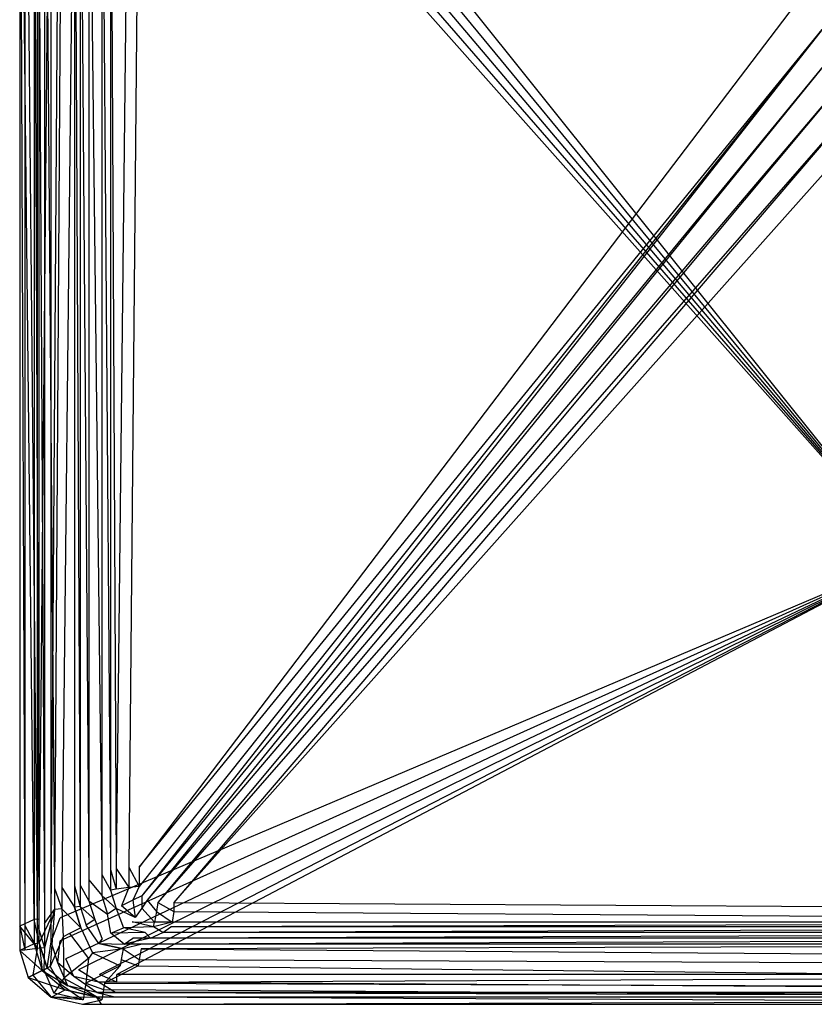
# Model space of a CAD drawing. Extents: x 0 to 0.595, y -0.5 to 0.
# Tile 1 of 12: x 0 to 0.266, y -0.5 to -0.17. Entities that reach past the tile are written whole.
import ezdxf

# ---------------------------------------------------------------- set-up
doc = ezdxf.new("R2010")
doc.units = 0
doc.layers.add('L0_BECKEN_N_632210__0___REPLACE', color=7, linetype='CONTINUOUS')

msp = doc.modelspace()

# ---------------------------------------------------------------- linework, layer by layer
at = {"layer": 'L0_BECKEN_N_632210__0___REPLACE', "color": 8}
for points, invisible_edges in [([(0.298806, -0.350042), (0.015442, -0.015347), (0.019741, -0.011666), (0.298806, -0.350042)], 14), ([(0.298806, -0.350042), (0.019741, -0.011666), (0.026766, -0.010055), (0.298806, -0.350042)], 14), ([(0.298806, -0.350042), (0.026766, -0.010055), (0.033893, -0.010055), (0.298806, -0.350042)], 14), ([(0.563719, -0.010055), (0.298806, -0.350042), (0.033893, -0.010055), (0.563719, -0.010055)], 14), ([(0.298806, -0.350042), (0.013559, -0.021362), (0.015442, -0.015347), (0.298806, -0.350042)], 14), ([(0.298806, -0.350042), (0.013559, -0.028644), (0.013559, -0.021362), (0.298806, -0.350042)], 14), ([(0, -0.025717, 0.189108), (0.004799, -0.471595, 0.010887), (0, -0.473802, 0.189108), (0, -0.025717, 0.189108)], 13), ([(0.004799, -0.471595, 0.010887), (0, -0.025717, 0.189108), (0.004799, -0.028014, 0.010887), (0.004799, -0.471595, 0.010887)], 14), ([(0, -0.473802, 0.194995), (0, -0.025717, 0.189108), (0, -0.473802, 0.189108), (0, -0.473802, 0.194995)], 13), ([(0, -0.025717, 0.189108), (0, -0.473802, 0.194995), (0, -0.025717, 0.194995), (0, -0.025717, 0.189108)], 14), ([(0.001731, -0.473614, 0.198531), (0, -0.025717, 0.194995), (0, -0.473802, 0.194995), (0.001731, -0.473614, 0.198531)], 13), ([(0, -0.025717, 0.194995), (0.001731, -0.473614, 0.198531), (0.001731, -0.025906, 0.198531), (0, -0.025717, 0.194995)], 14), ([(0.00584, -0.473167, 0.199995), (0.001731, -0.025906, 0.198531), (0.001731, -0.473614, 0.198531), (0.00584, -0.473167, 0.199995)], 13), ([(0.001731, -0.025906, 0.198531), (0.00584, -0.473167, 0.199995), (0.00584, -0.026354, 0.199995), (0.001731, -0.025906, 0.198531)], 14), ([(0.008294, -0.4729, 0.199995), (0.00584, -0.026354, 0.199995), (0.00584, -0.473167, 0.199995), (0.008294, -0.4729, 0.199995)], 13), ([(0.00584, -0.026354, 0.199995), (0.008294, -0.4729, 0.199995), (0.008294, -0.026621, 0.199995), (0.00584, -0.026354, 0.199995)], 14), ([(0.004799, -0.471595, 0.010887), (0.004799, -0.028014, 0.005), (0.004799, -0.471595, 0.005), (0.004799, -0.471595, 0.010887)], 13), ([(0.004799, -0.028014, 0.005), (0.004799, -0.471595, 0.010887), (0.004799, -0.028014, 0.010887), (0.004799, -0.028014, 0.005)], 14), ([(0.004799, -0.028014, 0.005), (0.006513, -0.471408, 0.001464), (0.004799, -0.471595, 0.005), (0.004799, -0.028014, 0.005)], 13), ([(0.006513, -0.471408, 0.001464), (0.004799, -0.028014, 0.005), (0.006513, -0.028201, 0.001464), (0.006513, -0.471408, 0.001464)], 14), ([(0.010581, -0.028644), (0.006513, -0.471408, 0.001464), (0.006513, -0.028201, 0.001464), (0.010581, -0.028644)], 13), ([(0.006513, -0.471408, 0.001464), (0.010581, -0.028644), (0.010581, -0.470966), (0.006513, -0.471408, 0.001464)], 14), ([(0.011706, -0.461084, 0.199995), (0.008294, -0.026621, 0.199995), (0.008294, -0.4729, 0.199995), (0.011706, -0.461084, 0.199995)], 13), ([(0.008294, -0.026621, 0.199995), (0.011706, -0.461084, 0.199995), (0.011706, -0.068495, 0.199995), (0.008294, -0.026621, 0.199995)], 14), ([(0.013559, -0.028644), (0.010581, -0.470966), (0.010581, -0.028644), (0.013559, -0.028644)], 13), ([(0.010581, -0.470966), (0.013559, -0.028644), (0.013559, -0.470966), (0.010581, -0.470966)], 14), ([(0.298806, -0.350042), (0.013559, -0.470966), (0.013559, -0.028644), (0.298806, -0.350042)], 14), ([(0.011706, -0.461084, 0.199995), (0.01416, -0.068762, 0.199995), (0.011706, -0.068495, 0.199995), (0.011706, -0.461084, 0.199995)], 13), ([(0.01416, -0.068762, 0.199995), (0.011706, -0.461084, 0.199995), (0.01416, -0.460817, 0.199995), (0.01416, -0.068762, 0.199995)], 14), ([(0.01416, -0.460817, 0.199995), (0.018342, -0.069282, 0.198532), (0.01416, -0.068762, 0.199995), (0.01416, -0.460817, 0.199995)], 13), ([(0.018342, -0.069282, 0.198532), (0.01416, -0.460817, 0.199995), (0.018342, -0.460299, 0.198532), (0.018342, -0.069282, 0.198532)], 14), ([(0.020261, -0.460026, 0.195001), (0.018342, -0.069282, 0.198532), (0.018342, -0.460299, 0.198532), (0.020261, -0.460026, 0.195001)], 13), ([(0.018342, -0.069282, 0.198532), (0.020261, -0.460026, 0.195001), (0.020261, -0.069555, 0.195001), (0.018342, -0.069282, 0.198532)], 14), ([(0.023227, -0.458259, 0.190824), (0.020261, -0.069555, 0.195001), (0.020261, -0.460026, 0.195001), (0.023227, -0.458259, 0.190824)], 13), ([(0.020261, -0.069555, 0.195001), (0.023227, -0.458259, 0.190824), (0.023227, -0.071326, 0.190824), (0.020261, -0.069555, 0.195001)], 14), ([(0.027499, -0.456533, 0.029249), (0.023227, -0.071326, 0.190824), (0.023227, -0.458259, 0.190824), (0.027499, -0.456533, 0.029249)], 13), ([(0.023227, -0.071326, 0.190824), (0.027499, -0.456533, 0.029249), (0.027499, -0.073139, 0.029249), (0.023227, -0.071326, 0.190824)], 14), ([(0.030464, -0.454766, 0.025073), (0.027499, -0.073139, 0.029249), (0.027499, -0.456533, 0.029249), (0.030464, -0.454766, 0.025073)], 13), ([(0.027499, -0.073139, 0.029249), (0.030464, -0.454766, 0.025073), (0.030464, -0.07491, 0.025073), (0.027499, -0.073139, 0.029249)], 14), ([(0.032383, -0.454493, 0.021542), (0.030464, -0.07491, 0.025073), (0.030464, -0.454766, 0.025073), (0.032383, -0.454493, 0.021542)], 13), ([(0.030464, -0.07491, 0.025073), (0.032383, -0.454493, 0.021542), (0.032383, -0.075184, 0.021542), (0.030464, -0.07491, 0.025073)], 14), ([(0.032383, -0.454493, 0.021542), (0.036566, -0.075703, 0.020079), (0.032383, -0.075184, 0.021542), (0.032383, -0.454493, 0.021542)], 13), ([(0.036566, -0.075703, 0.020079), (0.032383, -0.454493, 0.021542), (0.036566, -0.453975, 0.020079), (0.036566, -0.075703, 0.020079)], 14), ([(0.036566, -0.453975, 0.020079), (0.04002, -0.075703, 0.020079), (0.036566, -0.075703, 0.020079), (0.036566, -0.453975, 0.020079)], 13), ([(0.04002, -0.075703, 0.020079), (0.036566, -0.453975, 0.020079), (0.04002, -0.453975, 0.020079), (0.04002, -0.075703, 0.020079)], 14), ([(0.04002, -0.453975, 0.020079), (0.266254, -0.156445, 0.020079), (0.04002, -0.075703, 0.020079), (0.04002, -0.453975, 0.020079)], 13), ([(0.266254, -0.156445, 0.020079), (0.04002, -0.453975, 0.020079), (0.266514, -0.164982, 0.020079), (0.266254, -0.156445, 0.020079)], 14), ([(0.04002, -0.453975, 0.020079), (0.268974, -0.173161, 0.020079), (0.266514, -0.164982, 0.020079), (0.04002, -0.453975, 0.020079)], 14), ([(0.040984, -0.463587, 0.020079), (0.268974, -0.173161, 0.020079), (0.04002, -0.460506, 0.020079), (0.040984, -0.463587, 0.020079)], 13), ([(0.268974, -0.173161, 0.020079), (0.04002, -0.453975, 0.020079), (0.04002, -0.460506, 0.020079), (0.268974, -0.173161, 0.020079)], 13), ([(0.268974, -0.173161, 0.020079), (0.040984, -0.463587, 0.020079), (0.273468, -0.180424, 0.020079), (0.268974, -0.173161, 0.020079)], 14), ([(0.042723, -0.465076, 0.020079), (0.273468, -0.180424, 0.020079), (0.040984, -0.463587, 0.020079), (0.042723, -0.465076, 0.020079)], 13), ([(0.273468, -0.180424, 0.020079), (0.042723, -0.465076, 0.020079), (0.279688, -0.186277, 0.020079), (0.273468, -0.180424, 0.020079)], 14), ([(0.046321, -0.465901, 0.020079), (0.279688, -0.186277, 0.020079), (0.042723, -0.465076, 0.020079), (0.046321, -0.465901, 0.020079)], 13), ([(0.279688, -0.186277, 0.020079), (0.046321, -0.465901, 0.020079), (0.287211, -0.19032, 0.020079), (0.279688, -0.186277, 0.020079)], 14), ([(0.051717, -0.465901, 0.020079), (0.287211, -0.19032, 0.020079), (0.046321, -0.465901, 0.020079), (0.051717, -0.465901, 0.020079)], 13), ([(0.287211, -0.19032, 0.020079), (0.051717, -0.465901, 0.020079), (0.295524, -0.192279, 0.020079), (0.287211, -0.19032, 0.020079)], 14), ([(0.545896, -0.465901, 0.020079), (0.295524, -0.192279, 0.020079), (0.051717, -0.465901, 0.020079), (0.545896, -0.465901, 0.020079)], 13), ([(0.298806, -0.350042), (0.015442, -0.484738), (0.013559, -0.478723), (0.298806, -0.350042)], 14), ([(0.298806, -0.350042), (0.013559, -0.478723), (0.013559, -0.470966), (0.298806, -0.350042)], 14), ([(0.298806, -0.350042), (0.019741, -0.488418), (0.015442, -0.484738), (0.298806, -0.350042)], 14), ([(0.298806, -0.350042), (0.026766, -0.49003), (0.019741, -0.488418), (0.298806, -0.350042)], 14), ([(0.298806, -0.350042), (0.032601, -0.49003), (0.026766, -0.49003), (0.298806, -0.350042)], 14), ([(0.565011, -0.49003), (0.032601, -0.49003), (0.298806, -0.350042), (0.565011, -0.49003)], 14), ([(0.027499, -0.456533, 0.029249), (0.030464, -0.461716, 0.025073), (0.030464, -0.454766, 0.025073), (0.027499, -0.456533, 0.029249)], 14), ([(0.030464, -0.454766, 0.025073), (0.032383, -0.461433, 0.021542), (0.032383, -0.454493, 0.021542), (0.030464, -0.454766, 0.025073)], 14), ([(0.032383, -0.461433, 0.021542), (0.030464, -0.454766, 0.025073), (0.030464, -0.461716, 0.025073), (0.032383, -0.461433, 0.021542)], 13), ([(0.032383, -0.454493, 0.021542), (0.036566, -0.460896, 0.020079), (0.036566, -0.453975, 0.020079), (0.032383, -0.454493, 0.021542)], 14), ([(0.036566, -0.460896, 0.020079), (0.032383, -0.454493, 0.021542), (0.032383, -0.461433, 0.021542), (0.036566, -0.460896, 0.020079)], 13), ([(0.04002, -0.460506, 0.020079), (0.036566, -0.453975, 0.020079), (0.036566, -0.460896, 0.020079), (0.04002, -0.460506, 0.020079)], 13), ([(0.036566, -0.453975, 0.020079), (0.04002, -0.460506, 0.020079), (0.04002, -0.453975, 0.020079), (0.036566, -0.453975, 0.020079)], 14), ([(0.020261, -0.460026, 0.195001), (0.023227, -0.465338, 0.190824), (0.023227, -0.458259, 0.190824), (0.020261, -0.460026, 0.195001)], 14), ([(0.023227, -0.458259, 0.190824), (0.027499, -0.463548, 0.029249), (0.027499, -0.456533, 0.029249), (0.023227, -0.458259, 0.190824)], 14), ([(0.027499, -0.463548, 0.029249), (0.023227, -0.458259, 0.190824), (0.023227, -0.465338, 0.190824), (0.027499, -0.463548, 0.029249)], 13), ([(0.030464, -0.461716, 0.025073), (0.027499, -0.456533, 0.029249), (0.027499, -0.463548, 0.029249), (0.030464, -0.461716, 0.025073)], 13), ([(0.008294, -0.4729, 0.199995), (0.011706, -0.468266, 0.199995), (0.011706, -0.461084, 0.199995), (0.008294, -0.4729, 0.199995)], 14), ([(0.011706, -0.461084, 0.199995), (0.01416, -0.46799, 0.199995), (0.01416, -0.460817, 0.199995), (0.011706, -0.461084, 0.199995)], 14), ([(0.01416, -0.46799, 0.199995), (0.011706, -0.461084, 0.199995), (0.011706, -0.468266, 0.199995), (0.01416, -0.46799, 0.199995)], 13), ([(0.01416, -0.460817, 0.199995), (0.018342, -0.467453, 0.198532), (0.018342, -0.460299, 0.198532), (0.01416, -0.460817, 0.199995)], 14), ([(0.018342, -0.467453, 0.198532), (0.01416, -0.460817, 0.199995), (0.01416, -0.46799, 0.199995), (0.018342, -0.467453, 0.198532)], 13), ([(0.018342, -0.460299, 0.198532), (0.020261, -0.46717, 0.195001), (0.020261, -0.460026, 0.195001), (0.018342, -0.460299, 0.198532)], 14), ([(0.020261, -0.46717, 0.195001), (0.018342, -0.460299, 0.198532), (0.018342, -0.467453, 0.198532), (0.020261, -0.46717, 0.195001)], 13), ([(0.023227, -0.465338, 0.190824), (0.020261, -0.460026, 0.195001), (0.020261, -0.46717, 0.195001), (0.023227, -0.465338, 0.190824)], 13), ([(0.027499, -0.463548, 0.029249), (0.032391, -0.467873, 0.025072), (0.030464, -0.461716, 0.025073), (0.027499, -0.463548, 0.029249)], 14), ([(0.032383, -0.461433, 0.021542), (0.030464, -0.461716, 0.025073), (0.034181, -0.466968, 0.021541), (0.032383, -0.461433, 0.021542)], 14), ([(0.030464, -0.461716, 0.025073), (0.032391, -0.467873, 0.025072), (0.034181, -0.466968, 0.021541), (0.030464, -0.461716, 0.025073)], 14), ([(0.034181, -0.466968, 0.021541), (0.036566, -0.460896, 0.020079), (0.032383, -0.461433, 0.021542), (0.034181, -0.466968, 0.021541)], 13), ([(0.036566, -0.460896, 0.020079), (0.034181, -0.466968, 0.021541), (0.037887, -0.465118, 0.020079), (0.036566, -0.460896, 0.020079)], 14), ([(0.037887, -0.465118, 0.020079), (0.04002, -0.460506, 0.020079), (0.036566, -0.460896, 0.020079), (0.037887, -0.465118, 0.020079)], 13), ([(0.04002, -0.460506, 0.020079), (0.037887, -0.465118, 0.020079), (0.040984, -0.463587, 0.020079), (0.04002, -0.460506, 0.020079)], 14), ([(0.020261, -0.46717, 0.195001), (0.02519, -0.47161, 0.190827), (0.023227, -0.465338, 0.190824), (0.020261, -0.46717, 0.195001)], 14), ([(0.023227, -0.465338, 0.190824), (0.029444, -0.469762, 0.029249), (0.027499, -0.463548, 0.029249), (0.023227, -0.465338, 0.190824)], 14), ([(0.029444, -0.469762, 0.029249), (0.023227, -0.465338, 0.190824), (0.02519, -0.47161, 0.190827), (0.029444, -0.469762, 0.029249)], 13), ([(0.032391, -0.467873, 0.025072), (0.027499, -0.463548, 0.029249), (0.029444, -0.469762, 0.029249), (0.032391, -0.467873, 0.025072)], 13), ([(0.038742, -0.470877, 0.021541), (0.037887, -0.465118, 0.020079), (0.034181, -0.466968, 0.021541), (0.038742, -0.470877, 0.021541)], 13), ([(0.040935, -0.467727, 0.020079), (0.040984, -0.463587, 0.020079), (0.037887, -0.465118, 0.020079), (0.040935, -0.467727, 0.020079)], 13), ([(0.037887, -0.465118, 0.020079), (0.038742, -0.470877, 0.021541), (0.040935, -0.467727, 0.020079), (0.037887, -0.465118, 0.020079)], 14), ([(0.040984, -0.463587, 0.020079), (0.040935, -0.467727, 0.020079), (0.042723, -0.465076, 0.020079), (0.040984, -0.463587, 0.020079)], 14), ([(0.045866, -0.468858, 0.020079), (0.042723, -0.465076, 0.020079), (0.040935, -0.467727, 0.020079), (0.045866, -0.468858, 0.020079)], 13), ([(0.042723, -0.465076, 0.020079), (0.045866, -0.468858, 0.020079), (0.046321, -0.465901, 0.020079), (0.042723, -0.465076, 0.020079)], 14), ([(0.010253, -0.487324, 0.199995), (0.011706, -0.468266, 0.199995), (0.008294, -0.481065, 0.199995), (0.010253, -0.487324, 0.199995)], 13), ([(0.011706, -0.468266, 0.199995), (0.008294, -0.4729, 0.199995), (0.008294, -0.481065, 0.199995), (0.011706, -0.468266, 0.199995)], 13), ([(0.011706, -0.468266, 0.199995), (0.010253, -0.487324, 0.199995), (0.014546, -0.477341, 0.199995), (0.011706, -0.468266, 0.199995)], 14), ([(0.014546, -0.477341, 0.199995), (0.01416, -0.46799, 0.199995), (0.011706, -0.468266, 0.199995), (0.014546, -0.477341, 0.199995)], 13), ([(0.020452, -0.474403, 0.198533), (0.018342, -0.467453, 0.198532), (0.01416, -0.46799, 0.199995), (0.020452, -0.474403, 0.198533)], 14), ([(0.020452, -0.474403, 0.198533), (0.01416, -0.46799, 0.199995), (0.016746, -0.476254, 0.199995), (0.020452, -0.474403, 0.198533)], 14), ([(0.01416, -0.46799, 0.199995), (0.014546, -0.477341, 0.199995), (0.016746, -0.476254, 0.199995), (0.01416, -0.46799, 0.199995)], 14), ([(0.020261, -0.46717, 0.195001), (0.018342, -0.467453, 0.198532), (0.022242, -0.473499, 0.195003), (0.020261, -0.46717, 0.195001)], 14), ([(0.018342, -0.467453, 0.198532), (0.020452, -0.474403, 0.198533), (0.022242, -0.473499, 0.195003), (0.018342, -0.467453, 0.198532)], 14), ([(0.02519, -0.47161, 0.190827), (0.020261, -0.46717, 0.195001), (0.022242, -0.473499, 0.195003), (0.02519, -0.47161, 0.190827)], 13), ([(0.034758, -0.474311, 0.029249), (0.032391, -0.467873, 0.025072), (0.029444, -0.469762, 0.029249), (0.034758, -0.474311, 0.029249)], 13), ([(0.032391, -0.467873, 0.025072), (0.038742, -0.470877, 0.021541), (0.034181, -0.466968, 0.021541), (0.032391, -0.467873, 0.025072)], 13), ([(0.032391, -0.467873, 0.025072), (0.034758, -0.474311, 0.029249), (0.037656, -0.47238, 0.025073), (0.032391, -0.467873, 0.025072)], 14), ([(0.038742, -0.470877, 0.021541), (0.032391, -0.467873, 0.025072), (0.037656, -0.47238, 0.025073), (0.038742, -0.470877, 0.021541)], 14), ([(0.045207, -0.472422, 0.021542), (0.040935, -0.467727, 0.020079), (0.038742, -0.470877, 0.021541), (0.045207, -0.472422, 0.021542)], 13), ([(0.040935, -0.467727, 0.020079), (0.045207, -0.472422, 0.021542), (0.045866, -0.468858, 0.020079), (0.040935, -0.467727, 0.020079)], 14), ([(0.051717, -0.468858, 0.020079), (0.046321, -0.465901, 0.020079), (0.045866, -0.468858, 0.020079), (0.051717, -0.468858, 0.020079)], 13), ([(0.046321, -0.465901, 0.020079), (0.051717, -0.468858, 0.020079), (0.051717, -0.465901, 0.020079), (0.046321, -0.465901, 0.020079)], 14), ([(0.545896, -0.468858, 0.020079), (0.051717, -0.465901, 0.020079), (0.051717, -0.468858, 0.020079), (0.545896, -0.468858, 0.020079)], 13), ([(0.051717, -0.465901, 0.020079), (0.545896, -0.468858, 0.020079), (0.545896, -0.465901, 0.020079), (0.051717, -0.465901, 0.020079)], 14), ([(0.004799, -0.47971, 0.010887), (0, -0.473802, 0.189108), (0.004799, -0.471595, 0.010887), (0.004799, -0.47971, 0.010887)], 14), ([(0.006513, -0.479517, 0.001464), (0.004799, -0.471595, 0.005), (0.006513, -0.471408, 0.001464), (0.006513, -0.479517, 0.001464)], 14), ([(0.004799, -0.47971, 0.010887), (0.004799, -0.471595, 0.005), (0.004799, -0.47971, 0.005), (0.004799, -0.47971, 0.010887)], 13), ([(0.004799, -0.471595, 0.005), (0.004799, -0.47971, 0.010887), (0.004799, -0.471595, 0.010887), (0.004799, -0.471595, 0.005)], 14), ([(0.004799, -0.471595, 0.005), (0.006513, -0.479517, 0.001464), (0.004799, -0.47971, 0.005), (0.004799, -0.471595, 0.005)], 13), ([(0.010581, -0.470966), (0.006513, -0.479517, 0.001464), (0.006513, -0.471408, 0.001464), (0.010581, -0.470966)], 13), ([(0.006513, -0.479517, 0.001464), (0.010581, -0.470966), (0.010581, -0.479059), (0.006513, -0.479517, 0.001464)], 14), ([(0.013559, -0.470966), (0.010581, -0.479059), (0.010581, -0.470966), (0.013559, -0.470966)], 13), ([(0.010581, -0.479059), (0.013559, -0.470966), (0.013559, -0.478723), (0.010581, -0.479059)], 14), ([(0.027654, -0.478132, 0.195001), (0.02519, -0.47161, 0.190827), (0.022242, -0.473499, 0.195003), (0.027654, -0.478132, 0.195001)], 13), ([(0.030553, -0.476201, 0.190825), (0.029444, -0.469762, 0.029249), (0.02519, -0.47161, 0.190827), (0.030553, -0.476201, 0.190825)], 14), ([(0.02519, -0.47161, 0.190827), (0.027654, -0.478132, 0.195001), (0.030553, -0.476201, 0.190825), (0.02519, -0.47161, 0.190827)], 14), ([(0.029444, -0.469762, 0.029249), (0.030553, -0.476201, 0.190825), (0.034758, -0.474311, 0.029249), (0.029444, -0.469762, 0.029249)], 13), ([(0.037656, -0.47238, 0.025073), (0.045207, -0.472422, 0.021542), (0.038742, -0.470877, 0.021541), (0.037656, -0.47238, 0.025073)], 14), ([(0.051071, -0.472422, 0.021542), (0.045866, -0.468858, 0.020079), (0.045207, -0.472422, 0.021542), (0.051071, -0.472422, 0.021542)], 13), ([(0.045866, -0.468858, 0.020079), (0.051071, -0.472422, 0.021542), (0.051717, -0.468858, 0.020079), (0.045866, -0.468858, 0.020079)], 14), ([(0.546542, -0.472422, 0.021542), (0.051717, -0.468858, 0.020079), (0.051071, -0.472422, 0.021542), (0.546542, -0.472422, 0.021542)], 13), ([(0.051717, -0.468858, 0.020079), (0.546542, -0.472422, 0.021542), (0.545896, -0.468858, 0.020079), (0.051717, -0.468858, 0.020079)], 14), ([(0, -0.473802, 0.194995), (0.001731, -0.481805, 0.198531), (0.001731, -0.473614, 0.198531), (0, -0.473802, 0.194995)], 14), ([(0, -0.473802, 0.189108), (0.004799, -0.47971, 0.010887), (0, -0.482, 0.189108), (0, -0.473802, 0.189108)], 13), ([(0, -0.482, 0.194995), (0, -0.473802, 0.189108), (0, -0.482, 0.189108), (0, -0.482, 0.194995)], 13), ([(0, -0.473802, 0.189108), (0, -0.482, 0.194995), (0, -0.473802, 0.194995), (0, -0.473802, 0.189108)], 14), ([(0.001731, -0.481805, 0.198531), (0, -0.473802, 0.194995), (0, -0.482, 0.194995), (0.001731, -0.481805, 0.198531)], 13), ([(0.001731, -0.473614, 0.198531), (0.00584, -0.481342, 0.199995), (0.00584, -0.473167, 0.199995), (0.001731, -0.473614, 0.198531)], 14), ([(0.00584, -0.481342, 0.199995), (0.001731, -0.473614, 0.198531), (0.001731, -0.481805, 0.198531), (0.00584, -0.481342, 0.199995)], 13), ([(0.00584, -0.473167, 0.199995), (0.008294, -0.481065, 0.199995), (0.008294, -0.4729, 0.199995), (0.00584, -0.473167, 0.199995)], 14), ([(0.008294, -0.481065, 0.199995), (0.00584, -0.473167, 0.199995), (0.00584, -0.481342, 0.199995), (0.008294, -0.481065, 0.199995)], 13), ([(0.024376, -0.482786, 0.199995), (0.020452, -0.474403, 0.198533), (0.016746, -0.476254, 0.199995), (0.024376, -0.482786, 0.199995)], 13), ([(0.026569, -0.479635, 0.198532), (0.022242, -0.473499, 0.195003), (0.020452, -0.474403, 0.198533), (0.026569, -0.479635, 0.198532)], 14), ([(0.020452, -0.474403, 0.198533), (0.024376, -0.482786, 0.199995), (0.026569, -0.479635, 0.198532), (0.020452, -0.474403, 0.198533)], 14), ([(0.022242, -0.473499, 0.195003), (0.026569, -0.479635, 0.198532), (0.027654, -0.478132, 0.195001), (0.022242, -0.473499, 0.195003)], 13), ([(0.030553, -0.476201, 0.190825), (0.042016, -0.475977, 0.029251), (0.034758, -0.474311, 0.029249), (0.030553, -0.476201, 0.190825)], 13), ([(0.034758, -0.474311, 0.029249), (0.044848, -0.47403, 0.025075), (0.037656, -0.47238, 0.025073), (0.034758, -0.474311, 0.029249)], 13), ([(0.044848, -0.47403, 0.025075), (0.034758, -0.474311, 0.029249), (0.042016, -0.475977, 0.029251), (0.044848, -0.47403, 0.025075)], 14), ([(0.044848, -0.47403, 0.025075), (0.045207, -0.472422, 0.021542), (0.037656, -0.47238, 0.025073), (0.044848, -0.47403, 0.025075)], 14), ([(0.047941, -0.475977, 0.029251), (0.044848, -0.47403, 0.025075), (0.042016, -0.475977, 0.029251), (0.047941, -0.475977, 0.029251)], 14), ([(0.044848, -0.47403, 0.025075), (0.051071, -0.472422, 0.021542), (0.045207, -0.472422, 0.021542), (0.044848, -0.47403, 0.025075)], 13), ([(0.051071, -0.472422, 0.021542), (0.044848, -0.47403, 0.025075), (0.050718, -0.47403, 0.025075), (0.051071, -0.472422, 0.021542)], 14), ([(0.044848, -0.47403, 0.025075), (0.047941, -0.475977, 0.029251), (0.050718, -0.47403, 0.025075), (0.044848, -0.47403, 0.025075)], 13), ([(0.047941, -0.475977, 0.029251), (0.546895, -0.47403, 0.025075), (0.050718, -0.47403, 0.025075), (0.047941, -0.475977, 0.029251)], 13), ([(0.546895, -0.47403, 0.025075), (0.047941, -0.475977, 0.029251), (0.549671, -0.475977, 0.029251), (0.546895, -0.47403, 0.025075)], 14), ([(0.050718, -0.47403, 0.025075), (0.546542, -0.472422, 0.021542), (0.051071, -0.472422, 0.021542), (0.050718, -0.47403, 0.025075)], 13), ([(0.546542, -0.472422, 0.021542), (0.050718, -0.47403, 0.025075), (0.546895, -0.47403, 0.025075), (0.546542, -0.472422, 0.021542)], 14), ([(0.014806, -0.491222, 0.199995), (0.014546, -0.477341, 0.199995), (0.010253, -0.487324, 0.199995), (0.014806, -0.491222, 0.199995)], 13), ([(0.023105, -0.484669, 0.199995), (0.016746, -0.476254, 0.199995), (0.014546, -0.477341, 0.199995), (0.023105, -0.484669, 0.199995)], 13), ([(0.014546, -0.477341, 0.199995), (0.014806, -0.491222, 0.199995), (0.023105, -0.484669, 0.199995), (0.014546, -0.477341, 0.199995)], 14), ([(0.016746, -0.476254, 0.199995), (0.023105, -0.484669, 0.199995), (0.024376, -0.482786, 0.199995), (0.016746, -0.476254, 0.199995)], 14), ([(0.026569, -0.479635, 0.198532), (0.035047, -0.479828, 0.194999), (0.027654, -0.478132, 0.195001), (0.026569, -0.479635, 0.198532)], 14), ([(0.035047, -0.479828, 0.194999), (0.030553, -0.476201, 0.190825), (0.027654, -0.478132, 0.195001), (0.035047, -0.479828, 0.194999)], 14), ([(0.042016, -0.475977, 0.029251), (0.030553, -0.476201, 0.190825), (0.037879, -0.477882, 0.190823), (0.042016, -0.475977, 0.029251)], 14), ([(0.030553, -0.476201, 0.190825), (0.035047, -0.479828, 0.194999), (0.037879, -0.477882, 0.190823), (0.030553, -0.476201, 0.190825)], 13), ([(0.035047, -0.479828, 0.194999), (0.043858, -0.477882, 0.190823), (0.037879, -0.477882, 0.190823), (0.035047, -0.479828, 0.194999)], 13), ([(0.043858, -0.477882, 0.190823), (0.035047, -0.479828, 0.194999), (0.041082, -0.479828, 0.194999), (0.043858, -0.477882, 0.190823)], 14), ([(0.043858, -0.477882, 0.190823), (0.042016, -0.475977, 0.029251), (0.037879, -0.477882, 0.190823), (0.043858, -0.477882, 0.190823)], 14), ([(0.041082, -0.479828, 0.194999), (0.551142, -0.477882, 0.190823), (0.043858, -0.477882, 0.190823), (0.041082, -0.479828, 0.194999)], 13), ([(0.551142, -0.477882, 0.190823), (0.041082, -0.479828, 0.194999), (0.553919, -0.479828, 0.194999), (0.551142, -0.477882, 0.190823)], 14), ([(0.042016, -0.475977, 0.029251), (0.043858, -0.477882, 0.190823), (0.047941, -0.475977, 0.029251), (0.042016, -0.475977, 0.029251)], 13), ([(0.043858, -0.477882, 0.190823), (0.549671, -0.475977, 0.029251), (0.047941, -0.475977, 0.029251), (0.043858, -0.477882, 0.190823)], 13), ([(0.549671, -0.475977, 0.029251), (0.043858, -0.477882, 0.190823), (0.551142, -0.477882, 0.190823), (0.549671, -0.475977, 0.029251)], 14), ([(0.007588, -0.48862, 0.010887), (0, -0.482, 0.189108), (0.004799, -0.47971, 0.010887), (0.007588, -0.48862, 0.010887)], 14), ([(0.001731, -0.481805, 0.198531), (0, -0.482, 0.194995), (0.004423, -0.490206, 0.198531), (0.001731, -0.481805, 0.198531)], 14), ([(0.004423, -0.490206, 0.198531), (0.00584, -0.481342, 0.199995), (0.001731, -0.481805, 0.198531), (0.004423, -0.490206, 0.198531)], 13), ([(0.00584, -0.481342, 0.199995), (0.004423, -0.490206, 0.198531), (0.008053, -0.488412, 0.199995), (0.00584, -0.481342, 0.199995)], 14), ([(0.006513, -0.479517, 0.001464), (0.007588, -0.48862, 0.005), (0.004799, -0.47971, 0.005), (0.006513, -0.479517, 0.001464)], 14), ([(0.007588, -0.48862, 0.010887), (0.004799, -0.47971, 0.005), (0.007588, -0.48862, 0.005), (0.007588, -0.48862, 0.010887)], 13), ([(0.004799, -0.47971, 0.005), (0.007588, -0.48862, 0.010887), (0.004799, -0.47971, 0.010887), (0.004799, -0.47971, 0.005)], 14), ([(0.008053, -0.488412, 0.199995), (0.008294, -0.481065, 0.199995), (0.00584, -0.481342, 0.199995), (0.008053, -0.488412, 0.199995)], 13), ([(0.010581, -0.479059), (0.009178, -0.487834, 0.001464), (0.006513, -0.479517, 0.001464), (0.010581, -0.479059)], 13), ([(0.006513, -0.479517, 0.001464), (0.009178, -0.487834, 0.001464), (0.007588, -0.48862, 0.005), (0.006513, -0.479517, 0.001464)], 14), ([(0.008294, -0.481065, 0.199995), (0.008053, -0.488412, 0.199995), (0.010253, -0.487324, 0.199995), (0.008294, -0.481065, 0.199995)], 14), ([(0.009178, -0.487834, 0.001464), (0.010581, -0.479059), (0.012771, -0.486058), (0.009178, -0.487834, 0.001464)], 14), ([(0.013559, -0.478723), (0.012771, -0.486058), (0.010581, -0.479059), (0.013559, -0.478723)], 13), ([(0.012771, -0.486058), (0.013559, -0.478723), (0.015442, -0.484738), (0.012771, -0.486058)], 14), ([(0.034688, -0.481436, 0.198532), (0.026569, -0.479635, 0.198532), (0.024376, -0.482786, 0.199995), (0.034688, -0.481436, 0.198532)], 14), ([(0.034688, -0.481436, 0.198532), (0.024376, -0.482786, 0.199995), (0.034029, -0.485, 0.199995), (0.034688, -0.481436, 0.198532)], 14), ([(0.026569, -0.479635, 0.198532), (0.034688, -0.481436, 0.198532), (0.035047, -0.479828, 0.194999), (0.026569, -0.479635, 0.198532)], 14), ([(0.040083, -0.485, 0.199995), (0.034688, -0.481436, 0.198532), (0.034029, -0.485, 0.199995), (0.040083, -0.485, 0.199995)], 13), ([(0.034688, -0.481436, 0.198532), (0.041082, -0.479828, 0.194999), (0.035047, -0.479828, 0.194999), (0.034688, -0.481436, 0.198532)], 13), ([(0.041082, -0.479828, 0.194999), (0.034688, -0.481436, 0.198532), (0.040729, -0.481436, 0.198532), (0.041082, -0.479828, 0.194999)], 14), ([(0.034688, -0.481436, 0.198532), (0.040083, -0.485, 0.199995), (0.040729, -0.481436, 0.198532), (0.034688, -0.481436, 0.198532)], 14), ([(0.554917, -0.485, 0.199995), (0.040729, -0.481436, 0.198532), (0.040083, -0.485, 0.199995), (0.554917, -0.485, 0.199995)], 13), ([(0.040729, -0.481436, 0.198532), (0.553919, -0.479828, 0.194999), (0.041082, -0.479828, 0.194999), (0.040729, -0.481436, 0.198532)], 13), ([(0.553919, -0.479828, 0.194999), (0.040729, -0.481436, 0.198532), (0.554271, -0.481436, 0.198532), (0.553919, -0.479828, 0.194999)], 14), ([(0.040729, -0.481436, 0.198532), (0.554917, -0.485, 0.199995), (0.554271, -0.481436, 0.198532), (0.040729, -0.481436, 0.198532)], 14), ([(0.002817, -0.491, 0.194995), (0, -0.482, 0.189108), (0.002817, -0.491, 0.189108), (0.002817, -0.491, 0.194995)], 13), ([(0, -0.482, 0.189108), (0.002817, -0.491, 0.194995), (0, -0.482, 0.194995), (0, -0.482, 0.189108)], 14), ([(0, -0.482, 0.194995), (0.002817, -0.491, 0.194995), (0.004423, -0.490206, 0.198531), (0, -0.482, 0.194995)], 14), ([(0, -0.482, 0.189108), (0.007588, -0.48862, 0.010887), (0.002817, -0.491, 0.189108), (0, -0.482, 0.189108)], 13), ([(0.015442, -0.484738), (0.018199, -0.490704), (0.012771, -0.486058), (0.015442, -0.484738)], 13), ([(0.022117, -0.492899, 0.199995), (0.023105, -0.484669, 0.199995), (0.014806, -0.491222, 0.199995), (0.022117, -0.492899, 0.199995)], 13), ([(0.018199, -0.490704), (0.015442, -0.484738), (0.019741, -0.488418), (0.018199, -0.490704)], 14), ([(0.023105, -0.484669, 0.199995), (0.022117, -0.492899, 0.199995), (0.033706, -0.487101, 0.199995), (0.023105, -0.484669, 0.199995)], 14), ([(0.033706, -0.487101, 0.199995), (0.024376, -0.482786, 0.199995), (0.023105, -0.484669, 0.199995), (0.033706, -0.487101, 0.199995)], 13), ([(0.024376, -0.482786, 0.199995), (0.033706, -0.487101, 0.199995), (0.034029, -0.485, 0.199995), (0.024376, -0.482786, 0.199995)], 14), ([(0.039766, -0.487101, 0.199995), (0.034029, -0.485, 0.199995), (0.033706, -0.487101, 0.199995), (0.039766, -0.487101, 0.199995)], 13), ([(0.034029, -0.485, 0.199995), (0.039766, -0.487101, 0.199995), (0.040083, -0.485, 0.199995), (0.034029, -0.485, 0.199995)], 14), ([(0.555234, -0.487101, 0.199995), (0.040083, -0.485, 0.199995), (0.039766, -0.487101, 0.199995), (0.555234, -0.487101, 0.199995)], 13), ([(0.040083, -0.485, 0.199995), (0.555234, -0.487101, 0.199995), (0.554917, -0.485, 0.199995), (0.040083, -0.485, 0.199995)], 14), ([(0.01144, -0.496213, 0.198531), (0.008053, -0.488412, 0.199995), (0.004423, -0.490206, 0.198531), (0.01144, -0.496213, 0.198531)], 13), ([(0.016124, -0.493781, 0.001464), (0.007588, -0.48862, 0.005), (0.009178, -0.487834, 0.001464), (0.016124, -0.493781, 0.001464)], 13), ([(0.013536, -0.493106, 0.199995), (0.010253, -0.487324, 0.199995), (0.008053, -0.488412, 0.199995), (0.013536, -0.493106, 0.199995)], 13), ([(0.008053, -0.488412, 0.199995), (0.01144, -0.496213, 0.198531), (0.013536, -0.493106, 0.199995), (0.008053, -0.488412, 0.199995)], 14), ([(0.012771, -0.486058), (0.016124, -0.493781, 0.001464), (0.009178, -0.487834, 0.001464), (0.012771, -0.486058)], 13), ([(0.010253, -0.487324, 0.199995), (0.013536, -0.493106, 0.199995), (0.014806, -0.491222, 0.199995), (0.010253, -0.487324, 0.199995)], 14), ([(0.016124, -0.493781, 0.001464), (0.012771, -0.486058), (0.018199, -0.490704), (0.016124, -0.493781, 0.001464)], 14), ([(0.019741, -0.488418), (0.026374, -0.49258), (0.018199, -0.490704), (0.019741, -0.488418)], 13), ([(0.026374, -0.49258), (0.019741, -0.488418), (0.026766, -0.49003), (0.026374, -0.49258)], 14), ([(0.028401, -0.492899, 0.199995), (0.033706, -0.487101, 0.199995), (0.022117, -0.492899, 0.199995), (0.028401, -0.492899, 0.199995)], 13), ([(0.033706, -0.487101, 0.199995), (0.028401, -0.492899, 0.199995), (0.039766, -0.487101, 0.199995), (0.033706, -0.487101, 0.199995)], 14), ([(0.566599, -0.492899, 0.199995), (0.039766, -0.487101, 0.199995), (0.028401, -0.492899, 0.199995), (0.566599, -0.492899, 0.199995)], 13), ([(0.039766, -0.487101, 0.199995), (0.566599, -0.492899, 0.199995), (0.555234, -0.487101, 0.199995), (0.039766, -0.487101, 0.199995)], 14), ([(0.015206, -0.495142, 0.010887), (0.002817, -0.491, 0.189108), (0.007588, -0.48862, 0.010887), (0.015206, -0.495142, 0.010887)], 13), ([(0.010513, -0.497588, 0.194995), (0.004423, -0.490206, 0.198531), (0.002817, -0.491, 0.194995), (0.010513, -0.497588, 0.194995)], 13), ([(0.010513, -0.497588, 0.189108), (0.002817, -0.491, 0.194995), (0.002817, -0.491, 0.189108), (0.010513, -0.497588, 0.189108)], 13), ([(0.002817, -0.491, 0.194995), (0.010513, -0.497588, 0.189108), (0.010513, -0.497588, 0.194995), (0.002817, -0.491, 0.194995)], 14), ([(0.002817, -0.491, 0.189108), (0.015206, -0.495142, 0.010887), (0.010513, -0.497588, 0.189108), (0.002817, -0.491, 0.189108)], 14), ([(0.004423, -0.490206, 0.198531), (0.010513, -0.497588, 0.194995), (0.01144, -0.496213, 0.198531), (0.004423, -0.490206, 0.198531)], 14), ([(0.007588, -0.48862, 0.005), (0.016124, -0.493781, 0.001464), (0.015206, -0.495142, 0.005), (0.007588, -0.48862, 0.005)], 14), ([(0.015206, -0.495142, 0.005), (0.007588, -0.48862, 0.010887), (0.007588, -0.48862, 0.005), (0.015206, -0.495142, 0.005)], 13), ([(0.007588, -0.48862, 0.010887), (0.015206, -0.495142, 0.005), (0.015206, -0.495142, 0.010887), (0.007588, -0.48862, 0.010887)], 14), ([(0.021794, -0.495, 0.199995), (0.014806, -0.491222, 0.199995), (0.013536, -0.493106, 0.199995), (0.021794, -0.495, 0.199995)], 13), ([(0.014806, -0.491222, 0.199995), (0.021794, -0.495, 0.199995), (0.022117, -0.492899, 0.199995), (0.014806, -0.491222, 0.199995)], 14), ([(0.018199, -0.490704), (0.025839, -0.496062, 0.001464), (0.016124, -0.493781, 0.001464), (0.018199, -0.490704)], 13), ([(0.025839, -0.496062, 0.001464), (0.018199, -0.490704), (0.026374, -0.49258), (0.025839, -0.496062, 0.001464)], 14), ([(0.026766, -0.49003), (0.032601, -0.49258), (0.026374, -0.49258), (0.026766, -0.49003)], 13), ([(0.032601, -0.49258), (0.026766, -0.49003), (0.032601, -0.49003), (0.032601, -0.49258)], 14), ([(0.565011, -0.49003), (0.032601, -0.49258), (0.032601, -0.49003), (0.565011, -0.49003)], 13), ([(0.032601, -0.49258), (0.565011, -0.49003), (0.565011, -0.49258), (0.032601, -0.49258)], 14), ([(0.021253, -0.498518, 0.198531), (0.013536, -0.493106, 0.199995), (0.01144, -0.496213, 0.198531), (0.021253, -0.498518, 0.198531)], 13), ([(0.013536, -0.493106, 0.199995), (0.021253, -0.498518, 0.198531), (0.021794, -0.495, 0.199995), (0.013536, -0.493106, 0.199995)], 14), ([(0.025613, -0.497529, 0.005), (0.015206, -0.495142, 0.005), (0.016124, -0.493781, 0.001464), (0.025613, -0.497529, 0.005)], 14), ([(0.025613, -0.497529, 0.005), (0.016124, -0.493781, 0.001464), (0.025839, -0.496062, 0.001464), (0.025613, -0.497529, 0.005)], 14), ([(0.027554, -0.498518, 0.198531), (0.021794, -0.495, 0.199995), (0.021253, -0.498518, 0.198531), (0.027554, -0.498518, 0.198531)], 13), ([(0.028084, -0.495, 0.199995), (0.022117, -0.492899, 0.199995), (0.021794, -0.495, 0.199995), (0.028084, -0.495, 0.199995)], 13), ([(0.021794, -0.495, 0.199995), (0.027554, -0.498518, 0.198531), (0.028084, -0.495, 0.199995), (0.021794, -0.495, 0.199995)], 14), ([(0.022117, -0.492899, 0.199995), (0.028084, -0.495, 0.199995), (0.028401, -0.492899, 0.199995), (0.022117, -0.492899, 0.199995)], 14), ([(0.026374, -0.49258), (0.032076, -0.496062, 0.001464), (0.025839, -0.496062, 0.001464), (0.026374, -0.49258)], 13), ([(0.032076, -0.496062, 0.001464), (0.026374, -0.49258), (0.032601, -0.49258), (0.032076, -0.496062, 0.001464)], 14), ([(0.567446, -0.498518, 0.198531), (0.028084, -0.495, 0.199995), (0.027554, -0.498518, 0.198531), (0.567446, -0.498518, 0.198531)], 13), ([(0.566916, -0.495, 0.199995), (0.028401, -0.492899, 0.199995), (0.028084, -0.495, 0.199995), (0.566916, -0.495, 0.199995)], 13), ([(0.028084, -0.495, 0.199995), (0.567446, -0.498518, 0.198531), (0.566916, -0.495, 0.199995), (0.028084, -0.495, 0.199995)], 14), ([(0.028401, -0.492899, 0.199995), (0.566916, -0.495, 0.199995), (0.566599, -0.492899, 0.199995), (0.028401, -0.492899, 0.199995)], 14), ([(0.032601, -0.49258), (0.565536, -0.496062, 0.001464), (0.032076, -0.496062, 0.001464), (0.032601, -0.49258)], 13), ([(0.565536, -0.496062, 0.001464), (0.032601, -0.49258), (0.565011, -0.49258), (0.565536, -0.496062, 0.001464)], 14), ([(0.025613, -0.497529, 0.010887), (0.010513, -0.497588, 0.189108), (0.015206, -0.495142, 0.010887), (0.025613, -0.497529, 0.010887)], 13), ([(0.021253, -0.498518, 0.198531), (0.01144, -0.496213, 0.198531), (0.010513, -0.497588, 0.194995), (0.021253, -0.498518, 0.198531)], 14), ([(0.010513, -0.497588, 0.189108), (0.025613, -0.497529, 0.010887), (0.021025, -0.5, 0.189108), (0.010513, -0.497588, 0.189108)], 14), ([(0.021025, -0.5, 0.189108), (0.010513, -0.497588, 0.194995), (0.010513, -0.497588, 0.189108), (0.021025, -0.5, 0.189108)], 13), ([(0.010513, -0.497588, 0.194995), (0.021025, -0.5, 0.189108), (0.021025, -0.5, 0.194995), (0.010513, -0.497588, 0.194995)], 14), ([(0.021253, -0.498518, 0.198531), (0.010513, -0.497588, 0.194995), (0.021025, -0.5, 0.194995), (0.021253, -0.498518, 0.198531)], 14), ([(0.025613, -0.497529, 0.005), (0.015206, -0.495142, 0.010887), (0.015206, -0.495142, 0.005), (0.025613, -0.497529, 0.005)], 13), ([(0.015206, -0.495142, 0.010887), (0.025613, -0.497529, 0.005), (0.025613, -0.497529, 0.010887), (0.015206, -0.495142, 0.010887)], 14), ([(0.025613, -0.497529, 0.010887), (0.02733, -0.5, 0.189108), (0.021025, -0.5, 0.189108), (0.025613, -0.497529, 0.010887)], 14), ([(0.025839, -0.496062, 0.001464), (0.031855, -0.497529, 0.005), (0.025613, -0.497529, 0.005), (0.025839, -0.496062, 0.001464)], 14), ([(0.031855, -0.497529, 0.010887), (0.025613, -0.497529, 0.005), (0.031855, -0.497529, 0.005), (0.031855, -0.497529, 0.010887)], 13), ([(0.025613, -0.497529, 0.005), (0.031855, -0.497529, 0.010887), (0.025613, -0.497529, 0.010887), (0.025613, -0.497529, 0.005)], 14), ([(0.02733, -0.5, 0.189108), (0.025613, -0.497529, 0.010887), (0.031855, -0.497529, 0.010887), (0.02733, -0.5, 0.189108)], 13), ([(0.031855, -0.497529, 0.005), (0.025839, -0.496062, 0.001464), (0.032076, -0.496062, 0.001464), (0.031855, -0.497529, 0.005)], 13), ([(0.031855, -0.497529, 0.010887), (0.56767, -0.5, 0.189108), (0.02733, -0.5, 0.189108), (0.031855, -0.497529, 0.010887)], 14), ([(0.032076, -0.496062, 0.001464), (0.565758, -0.497529, 0.005), (0.031855, -0.497529, 0.005), (0.032076, -0.496062, 0.001464)], 14), ([(0.565758, -0.497529, 0.010887), (0.031855, -0.497529, 0.005), (0.565758, -0.497529, 0.005), (0.565758, -0.497529, 0.010887)], 13), ([(0.031855, -0.497529, 0.005), (0.565758, -0.497529, 0.010887), (0.031855, -0.497529, 0.010887), (0.031855, -0.497529, 0.005)], 14), ([(0.56767, -0.5, 0.189108), (0.031855, -0.497529, 0.010887), (0.565758, -0.497529, 0.010887), (0.56767, -0.5, 0.189108)], 13), ([(0.565758, -0.497529, 0.005), (0.032076, -0.496062, 0.001464), (0.565536, -0.496062, 0.001464), (0.565758, -0.497529, 0.005)], 13), ([(0.027554, -0.498518, 0.198531), (0.021025, -0.5, 0.194995), (0.02733, -0.5, 0.194995), (0.027554, -0.498518, 0.198531)], 13), ([(0.021025, -0.5, 0.194995), (0.027554, -0.498518, 0.198531), (0.021253, -0.498518, 0.198531), (0.021025, -0.5, 0.194995)], 14), ([(0.02733, -0.5, 0.194995), (0.021025, -0.5, 0.189108), (0.02733, -0.5, 0.189108), (0.02733, -0.5, 0.194995)], 13), ([(0.021025, -0.5, 0.189108), (0.02733, -0.5, 0.194995), (0.021025, -0.5, 0.194995), (0.021025, -0.5, 0.189108)], 14), ([(0.567446, -0.498518, 0.198531), (0.02733, -0.5, 0.194995), (0.56767, -0.5, 0.194995), (0.567446, -0.498518, 0.198531)], 13), ([(0.02733, -0.5, 0.194995), (0.567446, -0.498518, 0.198531), (0.027554, -0.498518, 0.198531), (0.02733, -0.5, 0.194995)], 14), ([(0.56767, -0.5, 0.194995), (0.02733, -0.5, 0.189108), (0.56767, -0.5, 0.189108), (0.56767, -0.5, 0.194995)], 13), ([(0.02733, -0.5, 0.189108), (0.56767, -0.5, 0.194995), (0.02733, -0.5, 0.194995), (0.02733, -0.5, 0.189108)], 14)]:
    msp.add_3dface(points, dxfattribs=dict(at, invisible_edges=invisible_edges))

doc.saveas('drawing.dxf')
